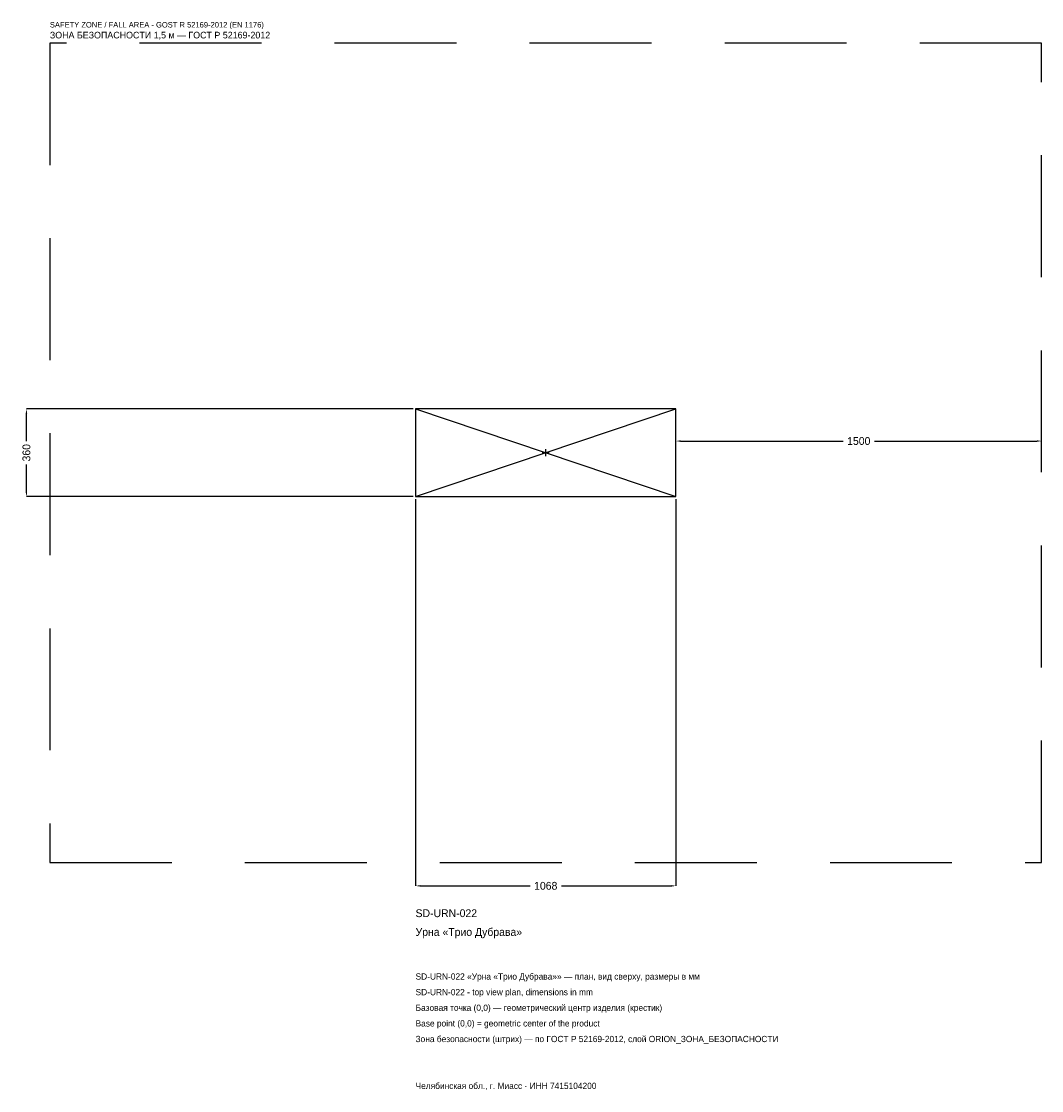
# Model space of a CAD drawing. Header units: metres. Extents: x -2151 to 2034, y -2616 to 1769.
import ezdxf

# ---------------------------------------------------------------- set-up
doc = ezdxf.new("R2010")
doc.units = ezdxf.units.M
doc.linetypes.add('DASHED', pattern=[800, 500, -300])
for name, color, linetype in [('ORION_ДАННЫЕ', 3, 'Continuous'), ('ORION_ЗОНА_БЕЗОПАСНОСТИ', 1, 'Continuous'), ('ORION_КОНТУР', 7, 'Continuous'), ('ORION_РАЗМЕРЫ', 8, 'Continuous')]:
    doc.layers.add(name, color=color, linetype=linetype)
doc.dimstyles.new('ORION', dxfattribs={"dimtxt": 32.04, "dimasz": 19.224, "dimexe": 1.25, "dimexo": 9.612, "dimtad": 1, "dimdec": 0, "dimcen": 2.5, "dimazin": 3, "dimtfac": 1, "dimtmove": 0, "dimatfit": 3, "dimarcsym": 0})

# ---------------------------------------------------------------- blocks, each defined once
blk = doc.blocks.new('_CLOSEDFILLED')
at = {"color": 0, "linetype": 'BYBLOCK'}
blk.add_solid([(-1, 0.16), (0, 0), (-1, -0.16)], dxfattribs=at)
blk = doc.blocks.new('*D1')
for p, q in [((-534, -189.612), (-534, -1776.12)), ((534, -189.612), (534, -1776.12)), ((-514.776, -1776.12), (-64.08, -1776.12)), ((64.08, -1776.12), (514.776, -1776.12))]:
    blk.add_line(p, q)
at = {"layer": 'Defpoints'}
for p in [(-534, -180), (534, -180), (-534, -1776.12)]:
    blk.add_point(p, dxfattribs=at)
at = {"layer": 'ORION_РАЗМЕРЫ', "xscale": 19.224, "yscale": 19.224, "rotation": 180}
blk.add_blockref('_CLOSEDFILLED', (-534, -1776.12), dxfattribs=at)
at = {"layer": 'ORION_РАЗМЕРЫ', "xscale": 19.224, "yscale": 19.224}
blk.add_blockref('_CLOSEDFILLED', (534, -1776.12), dxfattribs=at)
at = {"layer": 'ORION_РАЗМЕРЫ', "insert": (0, -1776.12), "char_height": 32.04, "attachment_point": 5}
blk.add_mtext('1068', dxfattribs=at)
blk = doc.blocks.new('*D2')
for p, q in [((-543.612, 180), (-2130.12, 180)), ((-2130.12, 48.06), (-2130.12, 160.776)), ((-2130.12, -160.776), (-2130.12, -48.06)), ((-543.612, -180), (-2130.12, -180))]:
    blk.add_line(p, q)
at = {"layer": 'Defpoints'}
for p in [(-534, 180), (-2130.12, -180), (-534, -180)]:
    blk.add_point(p, dxfattribs=at)
at = {"layer": 'ORION_РАЗМЕРЫ', "xscale": 19.224, "yscale": 19.224}
for p, rotation in [((-2130.12, 180), 90), ((-2130.12, -180), 270)]:
    blk.add_blockref('_CLOSEDFILLED', p, dxfattribs=dict(at, rotation=rotation))
at = {"layer": 'ORION_РАЗМЕРЫ', "insert": (-2130.12, 0), "char_height": 32.04, "attachment_point": 5, "rotation": 90}
blk.add_mtext('360', dxfattribs=at)
blk = doc.blocks.new('*D3')
for p, q in [((534, 9.612), (534, 48.06)), ((553.224, 48.06), (1219.92, 48.06)), ((1348.08, 48.06), (2014.776, 48.06)), ((2034, 9.612), (2034, 48.06))]:
    blk.add_line(p, q)
at = {"layer": 'Defpoints'}
for p in [(534, 48.06), (534, 0), (2034, 0)]:
    blk.add_point(p, dxfattribs=at)
at = {"layer": 'ORION_РАЗМЕРЫ', "xscale": 19.224, "yscale": 19.224, "rotation": 180}
blk.add_blockref('_CLOSEDFILLED', (534, 48.06), dxfattribs=at)
at = {"layer": 'ORION_РАЗМЕРЫ', "xscale": 19.224, "yscale": 19.224}
blk.add_blockref('_CLOSEDFILLED', (2034, 48.06), dxfattribs=at)
at = {"layer": 'ORION_РАЗМЕРЫ', "insert": (1284, 48.06), "char_height": 32.04, "attachment_point": 5}
blk.add_mtext('1500', dxfattribs=at)
blk = doc.blocks.new('ОРИОН SD-URN-022 Урна Трио Дубрава')
at = {"layer": 'ORION_ЗОНА_БЕЗОПАСНОСТИ', "linetype": 'DASHED'}
blk.add_lwpolyline([(-2034, -1680), (2034, -1680), (2034, 1680), (-2034, 1680)], close=True, dxfattribs=at)
at = {"layer": 'ORION_КОНТУР'}
for p, q in [((-534, -180), (534, 180)), ((-534, 180), (534, -180))]:
    blk.add_line(p, q, dxfattribs=at)
blk.add_lwpolyline([(-534, -180), (534, -180), (534, 180), (-534, 180)], close=True, dxfattribs=at)
at = {"layer": 'ORION_РАЗМЕРЫ'}
for p, q in [((-14.4, 0), (14.4, 0)), ((0, -14.4), (0, 14.4))]:
    blk.add_line(p, q, dxfattribs=at)
at = {"layer": 'ORION_ДАННЫЕ'}
for tag, p in [('АРТИКУЛ', (-534, -1904.28)), ('НАИМЕНОВАНИЕ', (-534, -1981.176))]:
    blk.add_attdef(tag, p, '', height=32.04, dxfattribs=at)
at = {"layer": 'ORION_ДАННЫЕ', "flags": 1}
for tag, p in [('ПРОИЗВОДИТЕЛЬ', (-534, -2058.072)), ('ТЕЛЕФОН', (-534, -2134.968)), ('САЙТ', (-534, -2288.76)), ('АДРЕС', (-534, -2365.656)), ('РЕКВИЗИТЫ', (-534, -2442.552)), ('ГАБАРИТЫ', (-534, -2519.448)), ('ЗОНА_БЕЗОПАСНОСТИ', (-534, -2596.344))]:
    blk.add_attdef(tag, p, '', height=32.04, dxfattribs=at)
at = {"layer": 'ORION_ЗОНА_БЕЗОПАСНОСТИ', "color": 1}
for s, height, p in [('SAFETY ZONE / FALL AREA - GOST R 52169-2012 (EN 1176)', 22.428, (-2034, 1744.08)), ('ЗОНА БЕЗОПАСНОСТИ 1,5 м — ГОСТ Р 52169-2012', 27.234, (-2034, 1699.224))]:
    blk.add_text(s, height=height, dxfattribs=at).set_placement(p)
at = {"layer": 'ORION_РАЗМЕРЫ'}
dim = blk.add_linear_dim(base=(-2130.12, -180), p1=(-534, -180), p2=(-534, 180), angle=90, dimstyle='ORION', dxfattribs=at)
dim.commit()
dim.dimension.update_dxf_attribs({"geometry": '*D2', "text_midpoint": (-2130.12, 0)})
for base, p1, p2, picture, middle in [((534, 48.06), (534, 0), (2034, 0), '*D3', (1284, 48.06)), ((-534, -1776.12), (-534, -180), (534, -180), '*D1', (0, -1776.12))]:
    dim = blk.add_linear_dim(base=base, p1=p1, p2=p2, dimstyle='ORION', dxfattribs=at)
    dim.commit()
    dim.dimension.update_dxf_attribs({"geometry": picture, "text_midpoint": middle})

msp = doc.modelspace()

# ---------------------------------------------------------------- block references
msp.add_blockref('ОРИОН SD-URN-022 Урна Трио Дубрава', (0, 0)).add_auto_attribs({'АРТИКУЛ': 'SD-URN-022', 'НАИМЕНОВАНИЕ': 'Урна «Трио Дубрава»'})

# ---------------------------------------------------------------- texts
at = {"layer": 'ORION_ДАННЫЕ', "color": 3}
for s, p in [('SD-URN-022 «Урна «Трио Дубрава»» — план, вид сверху, размеры в мм', (-534, -2160.6)), ('SD-URN-022 - top view plan, dimensions in mm', (-534, -2224.68)), ('Челябинская обл., г. Миасс · ИНН 7415104200', (-534, -2609.16))]:
    msp.add_text(s, height=25.632, dxfattribs=at).set_placement(p)
at = {"layer": 'ORION_ДАННЫЕ', "color": 7}
for s, p in [('Базовая точка (0,0) — геометрический центр изделия (крестик)', (-534, -2288.76)), ('Base point (0,0) = geometric center of the product', (-534, -2352.84))]:
    msp.add_text(s, height=25.632, dxfattribs=at).set_placement(p)
at = {"layer": 'ORION_ДАННЫЕ', "color": 1}
msp.add_text('Зона безопасности (штрих) — по ГОСТ Р 52169-2012, слой ORION_ЗОНА_БЕЗОПАСНОСТИ', height=25.632, dxfattribs=at).set_placement((-534, -2416.92))

doc.saveas('drawing.dxf')
